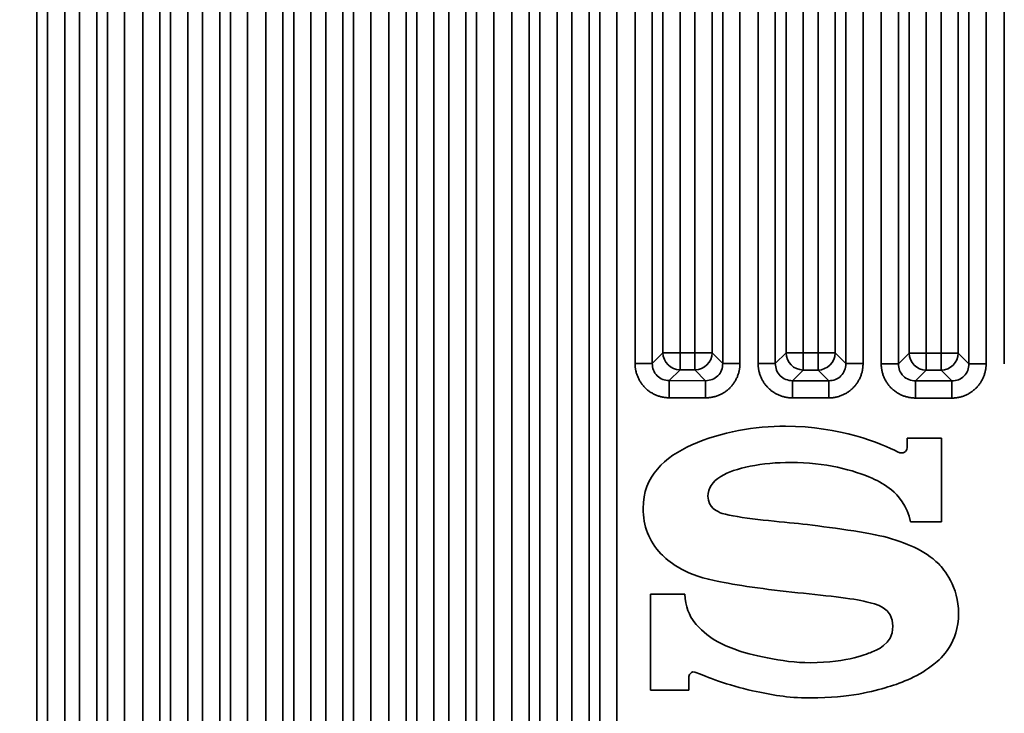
# Model space of a CAD drawing. Header units: millimetres. Extents: x 31 to 1647, y 187 to 975.
# Tile 111 of 151: x 1274 to 1314, y 634 to 662. Entities that reach past the tile are written whole.
import ezdxf

# ---------------------------------------------------------------- set-up
doc = ezdxf.new("R2010")
doc.units = ezdxf.units.MM
doc.layers.add('1', color=7, linetype='Continuous', true_color=0xffffff)
doc.styles.add('kanji2', font='simplex.shx', dxfattribs={"bigfont": 'bigfont.shx'})
doc.dimstyles.get("Standard").update_dxf_attribs({"dimtxt": 0.18, "dimasz": 0.18, "dimexe": 0.18, "dimexo": 0.0625, "dimgap": 0.09, "dimtad": 0, "dimtih": 1, "dimtoh": 1, "dimdec": 4, "dimzin": 0, "dimdsep": 46, "dimtxsty": 'Standard', "dimcen": 0.09, "dimadec": 0, "dimazin": 0, "dimtfac": 1, "dimtdec": 4, "dimtofl": 0, "dimtmove": 0, "dimatfit": 3, "dimfxl": 1, "dimtolj": 1, "dimtzin": 0, "dimarcsym": 0})

# ---------------------------------------------------------------- blocks, each defined once
blk = doc.blocks.new('_U13')
at = {"layer": '1', "color": 146, "lineweight": 13}
for p, q in [((1160.14034, 489.863674), (1160.14034, 794.404317)), ((1501.572678, 489.784801), (1501.572678, 794.404317)), ((1160.14034, 792.404317), (1163.140337, 793.208165)), ((1501.572678, 792.404317), (1498.572675, 793.208165)), ((1160.14034, 792.404317), (1501.572678, 792.404317)), ((1160.14034, 792.404317), (1163.140342, 791.600469)), ((1501.572678, 792.404317), (1498.572681, 791.600469))]:
    blk.add_line(p, q, dxfattribs=at)
at = {"layer": '1', "color": 146, "linetype": 'Continuous', "lineweight": 13, "insert": (1324.478493, 792.170809), "char_height": 3, "attachment_point": 7, "line_spacing_factor": 0.63253, "style": 'kanji2'}
blk.add_mtext('\\W0.9183;341.4', dxfattribs=at)
blk = doc.blocks.new('_Open')
at = {"color": 0, "linetype": 'ByBlock', "lineweight": -2}
for p, q in [((-1, 0.166667), (0, 0)), ((-1, -0.166667), (0, 0)), ((0, 0), (-1, 0))]:
    blk.add_line(p, q, dxfattribs=at)
blk = doc.blocks.new('_U14')
at = {"layer": '1', "color": 146, "lineweight": 13}
for p, q in [((1042.396509, 415.784238), (1042.396509, 818.404317)), ((1619.316509, 415.784238), (1619.316509, 818.404317)), ((1042.396509, 816.404317), (1045.396506, 817.208165)), ((1619.316509, 816.404317), (1616.316506, 817.208165)), ((1042.396509, 816.404317), (1619.316509, 816.404317)), ((1042.396509, 816.404317), (1045.396512, 815.600469)), ((1619.316509, 816.404317), (1616.316512, 815.600469))]:
    blk.add_line(p, q, dxfattribs=at)
at = {"layer": '1', "color": 146, "linetype": 'Continuous', "lineweight": 13, "insert": (1324.478493, 816.170809), "char_height": 3, "attachment_point": 7, "line_spacing_factor": 0.63253, "style": 'kanji2'}
blk.add_mtext('\\W0.9303;576.9', dxfattribs=at)
blk = doc.blocks.new('_U28')
at = {"layer": '1', "color": 146, "lineweight": 13}
for p, q in [((1619.316509, 703.864238), (966.892589, 703.864238)), ((968.892589, 703.864238), (968.088741, 700.864235)), ((968.892589, 703.864238), (968.892589, 415.784238)), ((968.892589, 703.864238), (969.696437, 700.864241)), ((968.892589, 415.784238), (968.088741, 418.784235)), ((968.892589, 415.784238), (969.696437, 418.784241)), ((1619.316509, 415.784238), (966.892589, 415.784238))]:
    blk.add_line(p, q, dxfattribs=at)
at = {"layer": '1', "color": 146, "linetype": 'Continuous', "lineweight": 13, "insert": (969.420097, 553.422222), "char_height": 3, "attachment_point": 7, "rotation": 90, "line_spacing_factor": 0.63253, "style": 'kanji2'}
blk.add_mtext('\\W0.9631;288.1', dxfattribs=at)

msp = doc.modelspace()

# ---------------------------------------------------------------- linework, layer by layer
at = {"layer": '1', "color": 18, "linetype": 'Continuous', "lineweight": 35}
for p, q in [((1274.4224, 688.6622), (1274.4224, 446.5863)), ((1277.2906, 446.5863), (1277.2906, 688.6622)), ((1277.9868, 688.6622), (1277.9868, 446.5863)), ((1278.7262, 446.5863), (1278.7262, 688.6622)), ((1279.4224, 688.6622), (1279.4224, 446.5863)), ((1282.2906, 446.5863), (1282.2906, 688.6622)), ((1282.9868, 688.6622), (1282.9868, 446.5863)), ((1283.7262, 446.5863), (1283.7262, 688.6622)), ((1284.4224, 688.6622), (1284.4224, 446.5863)), ((1287.2906, 446.5863), (1287.2906, 688.6622)), ((1287.9868, 688.6622), (1287.9868, 446.5863)), ((1288.7262, 446.5863), (1288.7262, 688.6622)), ((1289.4224, 688.6622), (1289.4224, 446.5863)), ((1292.2906, 446.5863), (1292.2906, 688.6622)), ((1292.9868, 688.6622), (1292.9868, 446.5863)), ((1293.7262, 446.5863), (1293.7262, 688.6622)), ((1294.4224, 688.6622), (1294.4224, 446.5863)), ((1297.2906, 446.5863), (1297.2906, 688.6622)), ((1297.9868, 688.6622), (1297.9868, 446.5863)), ((1298.7262, 647.9183), (1298.7262, 688.6622)), ((1299.4224, 688.6622), (1299.4224, 647.9183)), ((1302.2906, 647.9168), (1302.2906, 688.6622)), ((1302.9868, 688.6622), (1302.9868, 647.9168)), ((1303.7262, 647.9131), (1303.7262, 688.6622)), ((1304.4224, 688.6622), (1304.4224, 647.9131)), ((1307.2906, 647.9116), (1307.2906, 688.6622)), ((1307.9868, 688.6622), (1307.9868, 647.9116)), ((1308.7262, 647.9079), (1308.7262, 688.6622)), ((1309.4224, 688.6622), (1309.4224, 647.9079)), ((1312.2906, 647.9064), (1312.2906, 688.6622)), ((1312.9868, 688.6622), (1312.9868, 647.9064)), ((1313.7262, 647.9027), (1313.7262, 688.6622)), ((1274.8582, 447.0221), (1274.8582, 688.2264)), ((1275.5544, 688.2264), (1275.5544, 447.0221)), ((1276.1587, 447.0221), (1276.1587, 688.2264)), ((1276.8548, 688.2264), (1276.8548, 447.0221)), ((1279.8582, 447.0221), (1279.8582, 688.2264)), ((1280.5544, 688.2264), (1280.5544, 447.0221)), ((1281.1587, 447.0221), (1281.1587, 688.2264)), ((1281.8548, 688.2264), (1281.8548, 447.0221)), ((1284.8582, 447.0221), (1284.8582, 688.2264)), ((1285.5544, 688.2264), (1285.5544, 447.0221)), ((1286.1587, 447.0221), (1286.1587, 688.2264)), ((1286.8548, 688.2264), (1286.8548, 447.0221)), ((1289.8582, 447.0221), (1289.8582, 688.2264)), ((1290.5544, 688.2264), (1290.5544, 447.0221)), ((1291.1587, 447.0221), (1291.1587, 688.2264)), ((1291.8548, 688.2264), (1291.8548, 447.0221)), ((1294.8582, 447.0221), (1294.8582, 688.2264)), ((1295.5544, 688.2264), (1295.5544, 447.0221)), ((1296.1587, 447.0221), (1296.1587, 688.2264)), ((1296.8548, 688.2264), (1296.8548, 447.0221)), ((1299.8582, 648.3536), (1299.8582, 688.2264)), ((1300.5544, 688.2264), (1300.5544, 648.3536)), ((1301.1587, 648.353), (1301.1587, 688.2264)), ((1301.8548, 688.2264), (1301.8548, 648.353)), ((1304.8582, 648.3484), (1304.8582, 688.2264)), ((1305.5544, 688.2264), (1305.5544, 648.3484)), ((1306.1587, 648.3478), (1306.1587, 688.2264)), ((1306.8548, 688.2264), (1306.8548, 648.3478)), ((1309.8582, 648.3432), (1309.8582, 688.2264)), ((1310.5544, 688.2264), (1310.5544, 648.3432)), ((1311.1587, 648.3426), (1311.1587, 688.2264)), ((1311.8548, 688.2264), (1311.8548, 648.3426)), ((1299.4224, 647.9183), (1299.8582, 648.3536)), ((1300.5544, 648.3536), (1299.8582, 648.3536)), ((1300.5544, 648.3536), (1300.5536, 647.6575)), ((1300.5544, 648.3536), (1301.1587, 648.353)), ((1301.1587, 648.353), (1301.1579, 647.6569)), ((1301.8548, 648.353), (1301.1587, 648.353)), ((1301.8548, 648.353), (1302.2906, 647.9168)), ((1304.4224, 647.9131), (1304.8582, 648.3484)), ((1305.5544, 648.3484), (1304.8582, 648.3484)), ((1305.5544, 648.3484), (1305.5536, 647.6523)), ((1305.5544, 648.3484), (1306.1587, 648.3478)), ((1306.1587, 648.3478), (1306.1579, 647.6517)), ((1306.8548, 648.3478), (1306.1587, 648.3478)), ((1306.8548, 648.3478), (1307.2906, 647.9116)), ((1309.4224, 647.9079), (1309.8582, 648.3432)), ((1310.5544, 648.3432), (1309.8582, 648.3432)), ((1310.5544, 648.3432), (1310.5536, 647.6471)), ((1310.5544, 648.3432), (1311.1587, 648.3426)), ((1311.1587, 648.3426), (1311.1579, 647.6465)), ((1311.8548, 648.3426), (1311.1587, 648.3426)), ((1311.8548, 648.3426), (1312.2906, 647.9064)), ((1300.5536, 647.6575), (1300.1178, 647.2221)), ((1301.1579, 647.6569), (1300.5536, 647.6575)), ((1301.5937, 647.2206), (1301.1579, 647.6569)), ((1305.5536, 647.6523), (1305.1178, 647.2169)), ((1306.1579, 647.6517), (1305.5536, 647.6523)), ((1306.5937, 647.2154), (1306.1579, 647.6517)), ((1310.5536, 647.6471), (1310.1178, 647.2117)), ((1311.1579, 647.6465), (1310.5536, 647.6471)), ((1311.5937, 647.2102), (1311.1579, 647.6465)), ((1300.1178, 647.2221), (1301.5937, 647.2206)), ((1305.1178, 647.2169), (1306.5937, 647.2154)), ((1310.1178, 647.2117), (1311.5937, 647.2102)), ((1301.593, 646.5244), (1300.1171, 646.526)), ((1306.593, 646.5192), (1305.1171, 646.5208)), ((1311.593, 646.514), (1310.1171, 646.5156)), ((1309.7736, 644.8865), (1309.7736, 644.4922)), ((1311.169, 644.8865), (1309.7736, 644.8865)), ((1311.169, 641.4915), (1311.169, 644.8865)), ((1309.9191, 641.4915), (1311.169, 641.4915)), ((1299.3565, 638.5431), (1299.3565, 634.6434)), ((1300.7482, 638.5431), (1299.3565, 638.5431)), ((1300.9038, 634.6434), (1300.9038, 635.17)), ((1299.3565, 634.6434), (1300.9038, 634.6434))]:
    msp.add_line(p, q, dxfattribs=at)
for centre, major_axis, ratio, start_param, end_param in [((1300.5544, 648.3536), (-0.4947, 0.4952), 0.989144, 0.7913757, 2.3502169), ((1301.1587, 648.353), (-0.4952, -0.4947), 0.989122, 0.790347, 2.3512456), ((1305.5544, 648.3484), (-0.4947, 0.4952), 0.989144, 0.7913757, 2.3502169), ((1306.1587, 648.3478), (-0.4952, -0.4947), 0.989122, 0.790347, 2.3512456), ((1310.5544, 648.3432), (-0.4947, 0.4952), 0.989144, 0.7913757, 2.3502169), ((1311.1587, 648.3426), (-0.4952, -0.4947), 0.989122, 0.790347, 2.3512456)]:
    msp.add_ellipse(centre, major_axis=major_axis, ratio=ratio, start_param=start_param, end_param=end_param, dxfattribs=at)
for points, knots in [([(1298.7262, 647.9183), (1298.769, 647.9183), (1298.8117, 647.9183), (1298.8958, 647.9183), (1298.9372, 647.9183), (1299.017, 647.9183), (1299.0555, 647.9183), (1299.1284, 647.9183), (1299.1628, 647.9183), (1299.2264, 647.9183), (1299.2555, 647.9183), (1299.3076, 647.9183), (1299.3305, 647.9183), (1299.3693, 647.9183), (1299.3853, 647.9183), (1299.4095, 647.9183), (1299.4179, 647.9183), (1299.4224, 647.9183)], [0, 0, 0, 0, 0.125, 0.125, 0.25, 0.25, 0.375, 0.375, 0.5, 0.5, 0.625, 0.625, 0.75, 0.75, 0.875, 0.875, 1, 1, 1, 1]), ([(1299.4224, 647.9183), (1299.4318, 647.8263), (1299.4506, 647.6434), (1299.6108, 647.4112), (1299.8428, 647.2507), (1300.0258, 647.2317), (1300.1178, 647.2221)], [0, 0, 0, 0, 0.2512593, 0.4998652, 0.7485391, 1, 1, 1, 1]), ([(1301.5937, 647.2206), (1301.6859, 647.23), (1301.8691, 647.2486), (1302.1017, 647.409), (1302.2623, 647.6414), (1302.2811, 647.8246), (1302.2906, 647.9168)], [0, 0, 0, 0, 0.2513642, 0.5, 0.7486358, 1, 1, 1, 1]), ([(1302.2906, 647.9168), (1302.2951, 647.9168), (1302.3035, 647.9168), (1302.3278, 647.9168), (1302.3437, 647.9168), (1302.3825, 647.9168), (1302.4054, 647.9168), (1302.4575, 647.9168), (1302.4866, 647.9168), (1302.5502, 647.9168), (1302.5846, 647.9168), (1302.6575, 647.9168), (1302.696, 647.9168), (1302.7759, 647.9168), (1302.8172, 647.9168), (1302.9013, 647.9168), (1302.944, 647.9168), (1302.9868, 647.9168)], [0, 0, 0, 0, 0.125, 0.125, 0.25, 0.25, 0.375, 0.375, 0.5, 0.5, 0.625, 0.625, 0.75, 0.75, 0.875, 0.875, 1, 1, 1, 1]), ([(1303.7262, 647.9131), (1303.769, 647.9131), (1303.8117, 647.9131), (1303.8958, 647.9131), (1303.9372, 647.9131), (1304.017, 647.9131), (1304.0555, 647.9131), (1304.1284, 647.9131), (1304.1628, 647.9131), (1304.2264, 647.9131), (1304.2555, 647.9131), (1304.3076, 647.9131), (1304.3305, 647.9131), (1304.3693, 647.9131), (1304.3853, 647.9131), (1304.4095, 647.9131), (1304.4179, 647.9131), (1304.4224, 647.9131)], [0, 0, 0, 0, 0.125, 0.125, 0.25, 0.25, 0.375, 0.375, 0.5, 0.5, 0.625, 0.625, 0.75, 0.75, 0.875, 0.875, 1, 1, 1, 1]), ([(1304.4224, 647.9131), (1304.4318, 647.8211), (1304.4506, 647.6382), (1304.6108, 647.406), (1304.8428, 647.2455), (1305.0258, 647.2265), (1305.1178, 647.2169)], [0, 0, 0, 0, 0.2512593, 0.4998652, 0.7485391, 1, 1, 1, 1]), ([(1306.5937, 647.2154), (1306.6859, 647.2248), (1306.8691, 647.2434), (1307.1017, 647.4038), (1307.2623, 647.6362), (1307.2811, 647.8194), (1307.2906, 647.9116)], [0, 0, 0, 0, 0.2513642, 0.5, 0.7486358, 1, 1, 1, 1]), ([(1307.2906, 647.9116), (1307.2951, 647.9116), (1307.3035, 647.9116), (1307.3278, 647.9116), (1307.3437, 647.9116), (1307.3825, 647.9116), (1307.4054, 647.9116), (1307.4575, 647.9116), (1307.4866, 647.9116), (1307.5502, 647.9116), (1307.5846, 647.9116), (1307.6575, 647.9116), (1307.696, 647.9116), (1307.7759, 647.9116), (1307.8172, 647.9116), (1307.9013, 647.9116), (1307.944, 647.9116), (1307.9868, 647.9116)], [0, 0, 0, 0, 0.125, 0.125, 0.25, 0.25, 0.375, 0.375, 0.5, 0.5, 0.625, 0.625, 0.75, 0.75, 0.875, 0.875, 1, 1, 1, 1]), ([(1308.7262, 647.9079), (1308.769, 647.9079), (1308.8117, 647.9079), (1308.8958, 647.9079), (1308.9372, 647.9079), (1309.017, 647.9079), (1309.0555, 647.9079), (1309.1284, 647.9079), (1309.1628, 647.9079), (1309.2264, 647.9079), (1309.2555, 647.9079), (1309.3076, 647.9079), (1309.3305, 647.9079), (1309.3693, 647.9079), (1309.3853, 647.9079), (1309.4095, 647.9079), (1309.4179, 647.9079), (1309.4224, 647.9079)], [0, 0, 0, 0, 0.125, 0.125, 0.25, 0.25, 0.375, 0.375, 0.5, 0.5, 0.625, 0.625, 0.75, 0.75, 0.875, 0.875, 1, 1, 1, 1]), ([(1309.4224, 647.9079), (1309.4318, 647.8159), (1309.4506, 647.633), (1309.6108, 647.4008), (1309.8428, 647.2403), (1310.0258, 647.2213), (1310.1178, 647.2117)], [0, 0, 0, 0, 0.2512593, 0.4998652, 0.7485391, 1, 1, 1, 1]), ([(1311.5937, 647.2102), (1311.6859, 647.2196), (1311.8691, 647.2382), (1312.1017, 647.3986), (1312.2623, 647.631), (1312.2811, 647.8142), (1312.2906, 647.9064)], [0, 0, 0, 0, 0.2513642, 0.5, 0.7486358, 1, 1, 1, 1]), ([(1312.2906, 647.9064), (1312.2951, 647.9064), (1312.3035, 647.9064), (1312.3278, 647.9064), (1312.3437, 647.9064), (1312.3825, 647.9064), (1312.4054, 647.9064), (1312.4575, 647.9064), (1312.4866, 647.9064), (1312.5502, 647.9064), (1312.5846, 647.9064), (1312.6575, 647.9064), (1312.696, 647.9064), (1312.7759, 647.9064), (1312.8172, 647.9064), (1312.9013, 647.9064), (1312.944, 647.9064), (1312.9868, 647.9064)], [0, 0, 0, 0, 0.125, 0.125, 0.25, 0.25, 0.375, 0.375, 0.5, 0.5, 0.625, 0.625, 0.75, 0.75, 0.875, 0.875, 1, 1, 1, 1]), ([(1300.1178, 647.2221), (1300.1178, 647.2177), (1300.1178, 647.2093), (1300.1178, 647.185), (1300.1178, 647.1691), (1300.1177, 647.1303), (1300.1177, 647.1073), (1300.1177, 647.0553), (1300.1176, 647.0261), (1300.1176, 646.9626), (1300.1175, 646.9282), (1300.1175, 646.8553), (1300.1174, 646.8167), (1300.1173, 646.7369), (1300.1173, 646.6956), (1300.1172, 646.6115), (1300.1172, 646.5687), (1300.1171, 646.526)], [0, 0, 0, 0, 0.125, 0.125, 0.25, 0.25, 0.375, 0.375, 0.5, 0.5, 0.625, 0.625, 0.75, 0.75, 0.875, 0.875, 1, 1, 1, 1]), ([(1301.5937, 647.2194), (1301.5936, 647.2151), (1301.5935, 647.2069), (1301.5933, 647.1828), (1301.5932, 647.167), (1301.5931, 647.1283), (1301.5931, 647.1055), (1301.5931, 647.0535), (1301.5931, 647.0244), (1301.5931, 646.9609), (1301.5931, 646.9265), (1301.5931, 646.8536), (1301.5931, 646.8151), (1301.5931, 646.7353), (1301.5931, 646.694), (1301.5931, 646.6099), (1301.5931, 646.5672), (1301.593, 646.5244)], [0, 0, 0, 0, 0.125, 0.125, 0.25, 0.25, 0.375, 0.375, 0.5, 0.5, 0.625, 0.625, 0.75, 0.75, 0.875, 0.875, 1, 1, 1, 1]), ([(1305.1178, 647.2169), (1305.1178, 647.2125), (1305.1178, 647.2041), (1305.1178, 647.1798), (1305.1178, 647.1639), (1305.1177, 647.1251), (1305.1177, 647.1021), (1305.1177, 647.0501), (1305.1176, 647.0209), (1305.1176, 646.9574), (1305.1175, 646.923), (1305.1175, 646.8501), (1305.1174, 646.8115), (1305.1173, 646.7317), (1305.1173, 646.6904), (1305.1172, 646.6063), (1305.1172, 646.5635), (1305.1171, 646.5208)], [0, 0, 0, 0, 0.125, 0.125, 0.25, 0.25, 0.375, 0.375, 0.5, 0.5, 0.625, 0.625, 0.75, 0.75, 0.875, 0.875, 1, 1, 1, 1]), ([(1306.5937, 647.2142), (1306.5936, 647.2099), (1306.5935, 647.2017), (1306.5933, 647.1776), (1306.5932, 647.1618), (1306.5931, 647.1231), (1306.5931, 647.1003), (1306.5931, 647.0483), (1306.5931, 647.0192), (1306.5931, 646.9557), (1306.5931, 646.9213), (1306.5931, 646.8484), (1306.5931, 646.8099), (1306.5931, 646.7301), (1306.5931, 646.6888), (1306.5931, 646.6047), (1306.5931, 646.562), (1306.593, 646.5192)], [0, 0, 0, 0, 0.125, 0.125, 0.25, 0.25, 0.375, 0.375, 0.5, 0.5, 0.625, 0.625, 0.75, 0.75, 0.875, 0.875, 1, 1, 1, 1]), ([(1310.1178, 647.2117), (1310.1178, 647.2073), (1310.1178, 647.1989), (1310.1178, 647.1746), (1310.1178, 647.1587), (1310.1177, 647.1199), (1310.1177, 647.0969), (1310.1177, 647.0449), (1310.1176, 647.0157), (1310.1176, 646.9522), (1310.1175, 646.9178), (1310.1175, 646.8449), (1310.1174, 646.8063), (1310.1173, 646.7265), (1310.1173, 646.6852), (1310.1172, 646.6011), (1310.1172, 646.5583), (1310.1171, 646.5156)], [0, 0, 0, 0, 0.125, 0.125, 0.25, 0.25, 0.375, 0.375, 0.5, 0.5, 0.625, 0.625, 0.75, 0.75, 0.875, 0.875, 1, 1, 1, 1]), ([(1311.5937, 647.209), (1311.5936, 647.2047), (1311.5935, 647.1965), (1311.5933, 647.1724), (1311.5932, 647.1566), (1311.5931, 647.1179), (1311.5931, 647.0951), (1311.5931, 647.0431), (1311.5931, 647.014), (1311.5931, 646.9505), (1311.5931, 646.9161), (1311.5931, 646.8432), (1311.5931, 646.8047), (1311.5931, 646.7249), (1311.5931, 646.6836), (1311.5931, 646.5995), (1311.5931, 646.5568), (1311.593, 646.514)], [0, 0, 0, 0, 0.125, 0.125, 0.25, 0.25, 0.375, 0.375, 0.5, 0.5, 0.625, 0.625, 0.75, 0.75, 0.875, 0.875, 1, 1, 1, 1]), ([(1309.7736, 644.4922), (1309.7736, 644.3643), (1309.6425, 644.1992), (1309.3916, 644.3326), (1308.7693, 644.6635), (1307.0034, 645.3704), (1304.8394, 645.3724), (1303.6128, 645.3735), (1302.2192, 645.1436), (1301.035, 644.6147), (1299.9424, 644.1268), (1299.0478, 643.3386), (1299.0527, 642.0314), (1299.0553, 641.3314), (1299.2939, 640.6974), (1299.7748, 640.1836)], [0, 0, 0, 0, 0.0347146, 0.0347146, 0.0347146, 0.3563277, 0.3563277, 0.3563277, 0.6236207, 0.6236207, 0.6236207, 0.8608653, 0.8608653, 0.8608653, 1, 1, 1, 1]), ([(1300.9038, 635.17), (1300.9038, 635.2299), (1300.9788, 635.4775), (1301.239, 635.3591), (1301.5615, 635.2123), (1302.5103, 634.8349), (1303.5014, 634.628), (1304.3152, 634.4581), (1304.8394, 634.3359), (1305.8499, 634.3359), (1307.4999, 634.3359), (1308.3863, 634.6043), (1308.9987, 634.7794), (1309.5757, 634.9445), (1310.2883, 635.2412), (1310.8681, 635.7033), (1311.1816, 635.9531), (1311.8689, 636.5938), (1311.8689, 637.7562), (1311.8689, 638.8713), (1311.2711, 639.5637), (1311.0603, 639.7744), (1310.7734, 640.0614), (1310.4225, 640.2838), (1310.0578, 640.4553), (1309.7395, 640.6051), (1309.2374, 640.7846), (1308.8267, 640.8855), (1308.0291, 641.0813), (1306.226, 641.3226), (1305.3629, 641.4128), (1304.4595, 641.5072), (1302.8908, 641.6376), (1302.0743, 641.8903), (1301.6875, 642.0748), (1301.6875, 642.524), (1301.6875, 642.8434), (1301.8645, 643.115), (1302.2148, 643.3343), (1302.7698, 643.682), (1303.8919, 643.8981), (1305.0618, 643.9004), (1306.4446, 643.9031), (1307.6158, 643.5868), (1308.3604, 643.254), (1308.6137, 643.1408), (1308.9105, 642.9783), (1309.146, 642.786), (1309.4113, 642.5694), (1309.7849, 642.1196), (1309.9191, 641.4915)], [0, 0, 0, 0, 0.0132985, 0.0132985, 0.0132985, 0.0813214, 0.0813214, 0.0813214, 0.1490824, 0.1490824, 0.1490824, 0.2402639, 0.2402639, 0.2402639, 0.3001921, 0.3001921, 0.3001921, 0.3677784, 0.3677784, 0.3677784, 0.4314498, 0.4314498, 0.4314498, 0.4662339, 0.4662339, 0.4662339, 0.5035313, 0.5035313, 0.5035313, 0.6036465, 0.6036465, 0.6036465, 0.6930271, 0.6930271, 0.7207283, 0.7207283, 0.7207283, 0.7496343, 0.7496343, 0.7496343, 0.8333513, 0.8333513, 0.8333513, 0.9299899, 0.9299899, 0.9299899, 0.9561722, 0.9561722, 0.9561722, 1, 1, 1, 1]), ([(1299.7748, 640.1836), (1300.0936, 639.89), (1300.6058, 639.3917), (1301.9452, 639.0983), (1302.5443, 638.9671), (1303.8238, 638.7667), (1305.0996, 638.6326), (1306.364, 638.4996), (1307.6101, 638.373), (1308.1168, 638.2442), (1308.5199, 638.1418), (1309.1971, 638.0019), (1309.1971, 637.2427), (1309.1971, 636.4861), (1308.4839, 636.2549), (1308.3599, 636.2055), (1308.2357, 636.156), (1307.3802, 635.7641), (1305.8424, 635.7641), (1304.7071, 635.7641), (1303.3419, 636.1056), (1302.8447, 636.2829), (1302.2715, 636.4874), (1301.6692, 636.7576), (1301.1085, 637.4424), (1300.9687, 637.6132), (1300.7482, 638.08), (1300.7482, 638.5431)], [0, 0, 0, 0, 0.1191176, 0.1191176, 0.1191176, 0.2734941, 0.2734941, 0.2734941, 0.420785, 0.420785, 0.420785, 0.4992656, 0.4992656, 0.4992656, 0.5684766, 0.5684766, 0.5684766, 0.6929404, 0.6929404, 0.6929404, 0.8406731, 0.8406731, 0.8406731, 0.943113, 0.943113, 0.943113, 1, 1, 1, 1])]:
    msp.add_open_spline(points, degree=3, knots=knots, dxfattribs=at)
for points in [[(1300.1171, 646.526), (1299.8396, 646.5263), (1299.3284, 646.7376), (1298.9377, 647.1284), (1298.7262, 647.6402), (1298.7262, 647.9183)], [(1302.9868, 647.9168), (1302.9868, 647.6389), (1302.7755, 647.1268), (1302.3841, 646.7356), (1301.8715, 646.5241), (1301.593, 646.5244)], [(1305.1171, 646.5208), (1304.8396, 646.5211), (1304.3284, 646.7324), (1303.9377, 647.1232), (1303.7262, 647.635), (1303.7262, 647.9131)], [(1307.9868, 647.9116), (1307.9868, 647.6337), (1307.7755, 647.1216), (1307.3841, 646.7304), (1306.8715, 646.5189), (1306.593, 646.5192)], [(1310.1171, 646.5156), (1309.8396, 646.5159), (1309.3284, 646.7272), (1308.9377, 647.118), (1308.7262, 647.6298), (1308.7262, 647.9079)], [(1312.9868, 647.9064), (1312.9868, 647.6285), (1312.7755, 647.1164), (1312.3841, 646.7252), (1311.8715, 646.5137), (1311.593, 646.514)]]:
    msp.add_open_spline(points, degree=2, dxfattribs=at)

# ---------------------------------------------------------------- dimensions: what is measured, and where the dimension line sits
at = {"layer": '1', "color": 146, "linetype": 'Continuous', "lineweight": 13}
for base, p1, p2, picture, middle in [((1619.3165, 816.4043), (1042.3965, 415.7842), (1619.3165, 415.7842), '_U14', (1330.8565, 816.4043)), ((1501.5727, 792.4043), (1160.1403, 489.8637), (1501.5727, 489.7848), '_U13', (1330.8565, 792.4043))]:
    dim = msp.add_linear_dim(base=base, p1=p1, p2=p2, dimstyle='Standard', override={"dimtxt": 3, "dimasz": 3, "dimexe": 2, "dimexo": 0, "dimgap": 0.6, "dimtad": 1, "dimtih": 1, "dimtoh": 0, "dimdec": 1, "dimlfac": 1, "dimzin": 8, "dimdsep": 46, "dimlunit": 2, "dimtxsty": 'kanji2', "dimblk1": 'Open', "dimblk2": 'Open', "dimsah": 1, "dimse1": 0, "dimse2": 0, "dimsd1": 0, "dimsd2": 0, "dimclrd": 146, "dimclre": 146, "dimclrt": 146, "dimtol": 0, "dimtm": -0.1, "dimtfac": 0.833333, "dimtdec": 2, "dimtofl": 1, "dimtmove": 0, "dimtzin": 8, "dimlwd": 13, "dimlwe": 13}, dxfattribs=at)
    dim.commit()
    dim.dimension.update_dxf_attribs({"geometry": picture, "text_midpoint": middle, "dimtype": 160})
dim = msp.add_linear_dim(base=(968.8926, 415.7842), p1=(1619.3165, 703.8642), p2=(1619.3165, 415.7842), angle=90, dimstyle='Standard', override={"dimtxt": 3, "dimasz": 3, "dimexe": 2, "dimexo": 0, "dimgap": 0.6, "dimtad": 1, "dimtih": 0, "dimtoh": 0, "dimdec": 1, "dimlfac": 1, "dimzin": 8, "dimdsep": 46, "dimlunit": 2, "dimtxsty": 'kanji2', "dimblk1": 'Open', "dimblk2": 'Open', "dimsah": 1, "dimse1": 0, "dimse2": 0, "dimsd1": 0, "dimsd2": 0, "dimclrd": 146, "dimclre": 146, "dimclrt": 146, "dimtol": 0, "dimtm": -0.1, "dimtfac": 0.833333, "dimtdec": 2, "dimtofl": 1, "dimtmove": 0, "dimtzin": 8, "dimlwd": 13, "dimlwe": 13}, dxfattribs=at)
dim.commit()
dim.dimension.update_dxf_attribs({"geometry": '_U28', "text_midpoint": (968.8926, 559.8242), "dimtype": 160})

doc.saveas('drawing.dxf')
